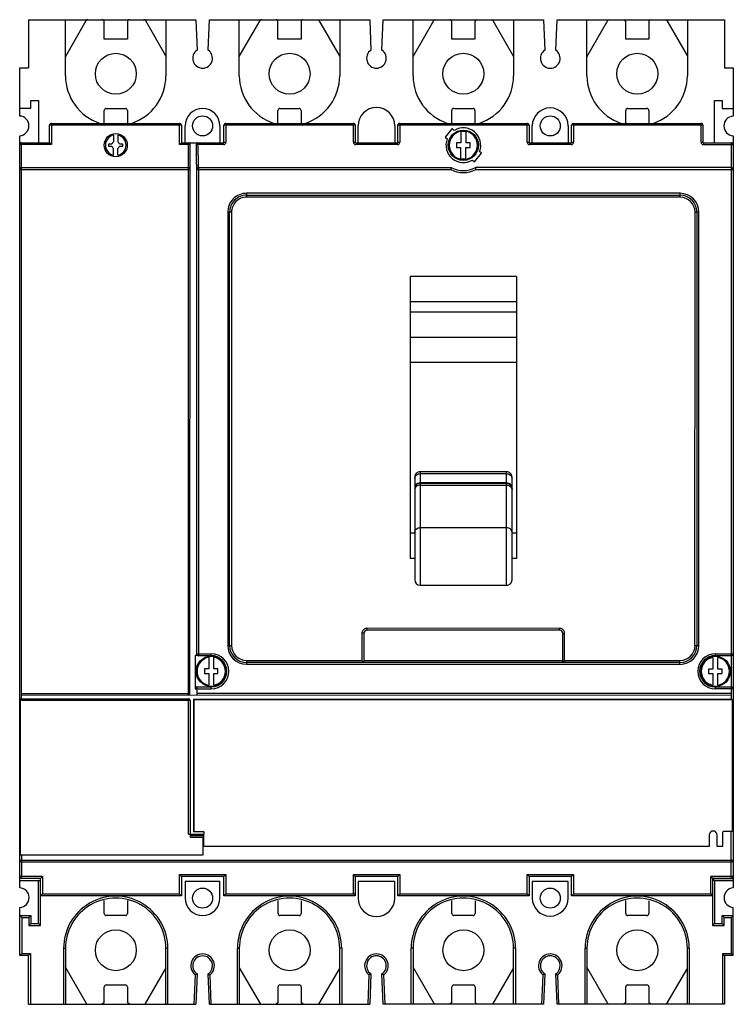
# Model space of a CAD drawing. Header units: millimetres. Extents: x 26 to 210, y 34 to 289.
import ezdxf

# ---------------------------------------------------------------- set-up
doc = ezdxf.new("R2010")
doc.units = ezdxf.units.MM
doc.header["$LTSCALE"] = 21.203947
doc.layers.get('0').update_dxf_attribs({"linetype": 'CONTINUOUS'})

msp = doc.modelspace()

# ---------------------------------------------------------------- linework, layer by layer
at = {"color": 7, "linetype": 'Continuous'}
for p, q in [((27.87, 289.15), (27.87, 276.65)), ((27.87, 289.15), (71.22, 289.15)), ((37.47, 274.65), (37.47, 289.15)), ((37.47, 279.56), (42.86, 288.9)), ((47.5, 284.15), (47.5, 288.65)), ((53.5, 288.65), (53.5, 284.15)), ((58.15, 288.9), (63.47, 279.68)), ((63.47, 289.15), (63.47, 274.65)), ((71.22, 289.15), (71.54, 281.27)), ((74.39, 281.27), (74.72, 289.15)), ((74.72, 289.15), (116.22, 289.14)), ((82.47, 274.65), (82.47, 289.15)), ((82.47, 279.6), (87.84, 288.9)), ((92.48, 284.15), (92.48, 288.65)), ((98.48, 288.65), (98.48, 284.15)), ((102.98, 289.15), (108.47, 279.65)), ((108.47, 289.15), (108.47, 274.65)), ((116.22, 289.14), (116.54, 281.26)), ((119.39, 281.26), (119.72, 289.14)), ((119.72, 289.14), (136.97, 289.14)), ((127.47, 274.65), (127.47, 289.14)), ((127.47, 279.62), (132.82, 288.9)), ((137.03, 289.14), (161.22, 289.14)), ((137.47, 284.15), (137.47, 288.65)), ((143.47, 288.65), (143.47, 284.15)), ((148.11, 288.9), (153.47, 279.62)), ((153.47, 289.14), (153.47, 274.64)), ((161.22, 289.14), (161.54, 281.26)), ((164.39, 281.26), (164.72, 289.14)), ((164.72, 289.14), (208.07, 289.14)), ((172.47, 279.56), (178, 289.14)), ((172.47, 274.64), (172.47, 289.14)), ((182.5, 284.15), (182.5, 288.65)), ((188.5, 288.65), (188.5, 284.15)), ((193.15, 288.9), (198.47, 279.68)), ((198.47, 289.14), (198.47, 274.64)), ((208.07, 289.14), (208.07, 276.64)), ((53.5, 284.15), (47.5, 284.15)), ((98.48, 284.15), (92.48, 284.15)), ((143.47, 284.15), (137.47, 284.15)), ((188.5, 284.15), (182.5, 284.15)), ((25.62, 264.2), (25.62, 276.65)), ((25.62, 276.65), (27.87, 276.65)), ((208.07, 276.64), (210.32, 276.64)), ((210.32, 276.64), (210.32, 264.18)), ((28.47, 266.15), (28.47, 268.25)), ((28.47, 268.25), (30.47, 268.25)), ((30.47, 268.25), (30.47, 257.3)), ((205.47, 257.3), (205.47, 268.24)), ((205.47, 268.24), (207.47, 268.24)), ((207.47, 268.24), (207.47, 266.14)), ((28.47, 266.15), (25.62, 266.16)), ((47.5, 262.3), (47.5, 265.65)), ((48, 266.15), (53, 266.15)), ((53.5, 265.65), (53.5, 262.3)), ((92.48, 262.3), (92.48, 265.65)), ((92.98, 266.15), (97.98, 266.15)), ((98.48, 265.65), (98.48, 262.3)), ((137.47, 262.3), (137.47, 265.65)), ((137.97, 266.15), (142.97, 266.15)), ((143.47, 265.65), (143.47, 262.3)), ((182.5, 262.3), (182.5, 265.65)), ((183, 266.15), (188, 266.15)), ((188.5, 265.65), (188.5, 262.3)), ((207.47, 266.14), (210.32, 266.14)), ((33.32, 257.3), (33.32, 261.8)), ((67.5, 261.8), (33.32, 261.8)), ((33.82, 262.3), (33.82, 256.8)), ((33.82, 262.3), (67, 262.3)), ((67, 256.8), (67, 262.3)), ((67.5, 261.8), (67.5, 257.3)), ((68.47, 257.3), (68.47, 261.65)), ((77.47, 261.65), (77.47, 257.3)), ((78.5, 257.42), (78.5, 261.8)), ((112.5, 261.8), (78.5, 261.8)), ((79, 262.3), (79, 257.42)), ((79, 262.3), (112, 262.3)), ((112, 257.42), (112, 262.3)), ((112.5, 261.8), (112.5, 257.42)), ((113.22, 257.3), (113.22, 261.65)), ((122.72, 261.65), (122.72, 257.3)), ((123.5, 257.42), (123.5, 261.8)), ((157.5, 261.8), (123.5, 261.8)), ((124, 262.3), (124, 257.42)), ((124, 262.3), (157, 262.3)), ((137.61, 260.94), (135.74, 258.72)), ((138.13, 260.49), (137.61, 260.94)), ((139.82, 260.25), (139.82, 257.24)), ((139.82, 260.25), (141.12, 260.25)), ((141.12, 260.25), (141.12, 257.24)), ((157, 257.42), (157, 262.3)), ((157.5, 261.8), (157.5, 257.42)), ((158.32, 257.3), (158.32, 261.64)), ((167.62, 261.64), (167.62, 257.3)), ((168.5, 257.42), (168.5, 261.8)), ((202.5, 261.8), (168.5, 261.8)), ((169, 262.3), (169, 257.42)), ((169, 262.3), (202, 262.3)), ((202, 257.42), (202, 262.3)), ((202.5, 261.8), (202.5, 257.42)), ((25.62, 64.31), (25.62, 259.11)), ((49.9, 259.26), (49.9, 257.48)), ((51.03, 259.26), (51.03, 257.48)), ((135.74, 258.72), (136.27, 258.27)), ((210.32, 259.09), (210.3, 64.31)), ((25.76, 257.16), (25.62, 257.16)), ((33.82, 256.8), (25.62, 256.8)), ((26.12, 112.87), (26.12, 257.3)), ((26.12, 257.3), (33.32, 257.3)), ((33.82, 256.8), (33.32, 257.3)), ((48.59, 256.9), (48.59, 256.4)), ((49.5, 256.9), (48.59, 256.9)), ((48.59, 256.4), (49.5, 256.4)), ((49.9, 254.04), (49.9, 255.82)), ((51.03, 254.04), (51.03, 255.82)), ((52.34, 256.9), (51.43, 256.9)), ((51.43, 256.4), (52.34, 256.4)), ((52.34, 256.4), (52.34, 256.9)), ((67, 256.8), (67.5, 257.3)), ((69.72, 256.8), (67, 256.8)), ((67.5, 257.3), (78.39, 257.3)), ((69.3, 114.25), (69.32, 257.3)), ((69.7, 114.65), (69.72, 256.9)), ((71.38, 251.65), (71.37, 256.9)), ((78.39, 256.8), (71.37, 256.8)), ((71.77, 257.3), (71.78, 250.82)), ((78.39, 256.8), (78.39, 257.3)), ((78.5, 257.42), (79, 257.42)), ((112, 257.42), (112.5, 257.42)), ((112.62, 257.3), (112.62, 256.8)), ((112.62, 257.3), (123.39, 257.3)), ((123.39, 256.8), (112.62, 256.8)), ((123.39, 256.8), (123.39, 257.3)), ((123.5, 257.42), (124, 257.42)), ((138.72, 257.24), (138.72, 256.04)), ((139.82, 257.24), (138.72, 257.24)), ((138.72, 256.04), (139.82, 256.04)), ((139.82, 253.03), (139.82, 256.04)), ((142.22, 257.24), (141.12, 257.24)), ((141.12, 253.03), (141.12, 256.04)), ((141.12, 256.04), (142.22, 256.04)), ((142.22, 256.04), (142.22, 257.24)), ((145.19, 254.57), (144.66, 255.02)), ((157, 257.42), (157.5, 257.42)), ((157.62, 257.3), (157.62, 256.8)), ((157.62, 257.3), (168.39, 257.3)), ((168.39, 256.8), (157.62, 256.8)), ((168.39, 256.8), (168.39, 257.3)), ((168.5, 257.42), (169, 257.42)), ((202, 257.42), (202.5, 257.42)), ((202.62, 257.3), (202.62, 256.8)), ((202.62, 257.3), (209.82, 257.3)), ((202.62, 256.8), (210.32, 256.8)), ((209.82, 257.3), (209.81, 113.2)), ((210.32, 257.14), (210.19, 257.14)), ((141.12, 253.03), (139.82, 253.03)), ((142.8, 252.8), (143.32, 252.35)), ((143.32, 252.35), (145.19, 254.57)), ((25.62, 250.36), (69.71, 250.36)), ((26.12, 250.86), (69.31, 250.86)), ((71.38, 251.65), (71.46, 251.46)), ((71.45, 124.45), (71.46, 251.46)), ((71.46, 250.36), (137.19, 250.35)), ((71.95, 124.44), (71.96, 250.86)), ((71.96, 250.86), (137.32, 250.85)), ((209.82, 250.85), (143.61, 250.85)), ((143.74, 250.35), (210.32, 250.35)), ((84.37, 244.19), (84.37, 243.19)), ((196.56, 244.18), (84.37, 244.19)), ((84.37, 243.69), (196.56, 243.68)), ((196.56, 243.18), (84.37, 243.19)), ((196.56, 243.18), (196.56, 244.18)), ((79.47, 239.29), (79.46, 127.11)), ((80.47, 239.29), (79.47, 239.29)), ((79.96, 127.11), (79.97, 239.29)), ((80.47, 239.29), (80.46, 127.11)), ((200.44, 127.09), (200.45, 239.28)), ((201.45, 239.28), (200.45, 239.28)), ((200.95, 239.28), (200.94, 127.09)), ((201.44, 127.09), (201.45, 239.28)), ((126.66, 222.67), (126.66, 149.6)), ((154.26, 222.67), (126.66, 222.67)), ((154.26, 222.67), (154.26, 149.6)), ((154.26, 216.12), (126.66, 216.12)), ((126.66, 213.45), (154.26, 213.45)), ((154.26, 206.87), (126.66, 206.87)), ((154.26, 200.39), (126.66, 200.39)), ((129.27, 172.06), (129.27, 142.68)), ((151.67, 172.05), (129.27, 172.06)), ((129.27, 171.59), (151.67, 171.59)), ((151.67, 142.68), (151.67, 172.05)), ((127.87, 170.7), (127.87, 144.08)), ((151.67, 169.21), (129.27, 169.21)), ((129.27, 169.09), (151.67, 169.09)), ((129.27, 168.63), (151.67, 168.63)), ((153.07, 144.08), (153.07, 170.7)), ((127.87, 156.13), (126.66, 156.13)), ((129.27, 157.6), (151.67, 157.6)), ((154.26, 156.13), (153.07, 156.13)), ((127.87, 149.6), (126.66, 149.6)), ((154.26, 149.6), (153.07, 149.6)), ((129.27, 142.68), (151.67, 142.68)), ((114.22, 130.23), (114.21, 123.21)), ((114.72, 130.23), (114.22, 130.23)), ((114.72, 130.23), (114.71, 122.71)), ((165.4, 131.51), (115.52, 131.52)), ((115.52, 131.52), (115.52, 131.02)), ((165.4, 131.01), (115.52, 131.02)), ((165.4, 131.01), (165.4, 131.51)), ((166.69, 130.21), (166.19, 130.21)), ((166.19, 122.7), (166.19, 130.21)), ((166.69, 123.2), (166.69, 130.21)), ((79.46, 127.11), (80.46, 127.11)), ((200.44, 127.09), (201.44, 127.09)), ((71.05, 124.45), (71.05, 115.84)), ((71.45, 124.45), (71.05, 124.45)), ((71.45, 124.94), (75.2, 124.94)), ((75.2, 124.44), (71.95, 124.44)), ((74.55, 124.01), (74.55, 121)), ((75.2, 124.44), (75.2, 124.94)), ((75.85, 121), (75.85, 124.01)), ((84.36, 123.21), (84.36, 122.21)), ((84.36, 123.21), (114.21, 123.21)), ((196.55, 122.7), (84.36, 122.71)), ((114.21, 123.21), (114.71, 122.71)), ((114.71, 123.21), (166.19, 123.2)), ((166.69, 123.2), (166.19, 122.7)), ((166.69, 123.2), (196.55, 123.2)), ((196.55, 122.2), (196.55, 123.2)), ((205.05, 123.99), (205.05, 120.98)), ((205.7, 124.94), (210.31, 124.94)), ((205.7, 124.94), (205.7, 124.44)), ((209.81, 124.44), (205.7, 124.44)), ((206.35, 120.98), (206.35, 123.99)), ((73.45, 121), (73.45, 119.8)), ((74.55, 121), (73.45, 121)), ((76.95, 121), (75.85, 121)), ((76.95, 119.8), (76.95, 121)), ((84.36, 122.21), (196.55, 122.2)), ((205.05, 120.98), (203.95, 120.98)), ((203.95, 120.98), (203.95, 119.78)), ((207.45, 120.98), (206.35, 120.98)), ((207.45, 119.78), (207.45, 120.98)), ((73.45, 119.8), (74.55, 119.8)), ((74.55, 119.8), (74.55, 116.78)), ((75.85, 116.78), (75.85, 119.8)), ((75.85, 119.8), (76.95, 119.8)), ((203.95, 119.78), (205.05, 119.78)), ((205.05, 119.78), (205.05, 116.77)), ((206.35, 119.78), (207.45, 119.78)), ((206.35, 116.77), (206.35, 119.78)), ((71.05, 115.84), (75.2, 115.84)), ((71.35, 116.34), (71.35, 115.84)), ((71.35, 116.34), (75.2, 116.34)), ((71.45, 115.84), (71.44, 114.25)), ((75.2, 115.84), (75.2, 116.34)), ((205.7, 116.34), (209.81, 116.34)), ((205.7, 116.34), (205.7, 115.84)), ((210.31, 115.84), (205.7, 115.84)), ((25.85, 72.77), (25.85, 113.27)), ((25.85, 113.27), (69.35, 113.27)), ((26.12, 114.66), (69.7, 114.65)), ((26.12, 114.26), (209.81, 114.24)), ((69.75, 112.87), (26.12, 112.87)), ((69.35, 78.2), (69.35, 113.27)), ((69.75, 112.87), (69.75, 78.2)), ((70.62, 113.2), (70.62, 78.8)), ((70.62, 113.2), (209.81, 113.2)), ((70.8, 112.8), (70.62, 112.8)), ((70.8, 78.87), (70.8, 113.07)), ((70.8, 113.07), (210.1, 113.07)), ((209.81, 114.64), (71.44, 114.65)), ((210.1, 113.07), (210.1, 78.87)), ((70.62, 79.2), (70.8, 79.2)), ((69.35, 78.2), (73.27, 78.2)), ((69.75, 78.18), (69.75, 77.47)), ((73.3, 77.8), (69.75, 77.8)), ((69.75, 77.47), (73.05, 77.47)), ((73.28, 78.8), (70.62, 78.8)), ((70.8, 78.87), (73.3, 78.87)), ((73.05, 77.47), (73.05, 72.77)), ((73.27, 78.81), (73.27, 78.18)), ((73.3, 78.81), (73.3, 78.87)), ((73.3, 75.02), (73.3, 78.18)), ((204.14, 78.02), (204.14, 75.02)), ((206.16, 75.02), (206.16, 78.02)), ((207.6, 78.67), (207.6, 75.02)), ((210.1, 78.87), (207.8, 78.87)), ((209.8, 66.77), (209.8, 78.87)), ((204.14, 75.02), (73.3, 75.02)), ((207.6, 75.02), (206.16, 75.02)), ((25.62, 71.48), (210.3, 71.48)), ((73.05, 72.77), (25.85, 72.77)), ((26.12, 72.77), (26.12, 66.77)), ((209.8, 70.98), (26.12, 70.98)), ((31.5, 67.27), (25.62, 67.27)), ((31, 66.77), (26.12, 66.77)), ((31.5, 67.27), (31, 66.77)), ((31, 62.27), (31, 66.77)), ((31.5, 67.27), (31.5, 62.77)), ((67, 67.77), (79, 67.77)), ((67, 67.77), (67.5, 67.27)), ((67, 62.77), (67, 67.77)), ((78.5, 67.27), (67.5, 67.27)), ((67.5, 67.27), (67.5, 62.27)), ((79, 67.77), (78.5, 67.27)), ((78.5, 62.27), (78.5, 67.27)), ((79, 67.77), (79, 62.77)), ((112, 67.77), (124, 67.77)), ((112, 67.77), (112.5, 67.27)), ((112, 62.77), (112, 67.77)), ((123.5, 67.27), (112.5, 67.27)), ((112.5, 67.27), (112.5, 62.27)), ((124, 67.77), (123.5, 67.27)), ((123.5, 62.27), (123.5, 67.27)), ((124, 67.77), (124, 62.77)), ((157, 67.77), (169, 67.77)), ((157, 67.77), (157.5, 67.27)), ((157, 62.77), (157, 67.77)), ((168.5, 67.27), (157.5, 67.27)), ((157.5, 67.27), (157.5, 62.27)), ((169, 67.77), (168.5, 67.27)), ((168.5, 62.27), (168.5, 67.27)), ((169, 67.77), (169, 62.77)), ((210.3, 67.27), (204.5, 67.27)), ((204.5, 67.27), (205, 66.77)), ((204.5, 62.77), (204.5, 67.27)), ((209.8, 66.77), (205, 66.77)), ((205, 66.77), (205, 62.27)), ((210.3, 66.66), (205, 66.65)), ((30.97, 66.14), (25.62, 66.14)), ((30.47, 55.04), (30.47, 66.14)), ((30.97, 54.54), (30.97, 66.14)), ((77.47, 65.99), (68.47, 65.99)), ((68.47, 65.99), (68.47, 61.64)), ((77.47, 61.64), (77.47, 65.99)), ((122.72, 65.99), (113.22, 65.99)), ((113.22, 65.99), (113.22, 61.65)), ((122.72, 61.65), (122.72, 65.99)), ((167.62, 65.99), (158.32, 65.99)), ((158.32, 65.99), (158.32, 61.65)), ((167.62, 61.65), (167.62, 65.99)), ((205.33, 66.29), (205.47, 66.15)), ((210.3, 66.16), (205.47, 66.15)), ((205.47, 66.15), (205.47, 55.05)), ((31.5, 62.77), (31, 62.27)), ((67.5, 62.27), (31, 62.27)), ((31.5, 62.77), (67, 62.77)), ((67, 62.77), (67.5, 62.27)), ((79, 62.77), (78.5, 62.27)), ((112.5, 62.27), (78.5, 62.27)), ((79, 62.77), (112, 62.77)), ((112, 62.77), (112.5, 62.27)), ((124, 62.77), (123.5, 62.27)), ((157.5, 62.27), (123.5, 62.27)), ((124, 62.77), (157, 62.77)), ((157, 62.77), (157.5, 62.27)), ((169, 62.77), (168.5, 62.27)), ((205, 62.27), (168.5, 62.27)), ((169, 62.77), (204.5, 62.77)), ((204.5, 62.77), (205, 62.27)), ((204.97, 62.27), (204.97, 54.55)), ((25.66, 46.77), (25.66, 59.22)), ((47.5, 57.65), (47.5, 60.99)), ((53.5, 61.03), (53.5, 57.65)), ((92.5, 57.65), (92.5, 61.06)), ((98.5, 60.97), (98.5, 57.65)), ((137.5, 57.65), (137.5, 61.06)), ((143.5, 60.97), (143.5, 57.65)), ((182.5, 57.65), (182.5, 61.07)), ((188.5, 60.97), (188.5, 57.65)), ((210.36, 46.77), (210.36, 59.22)), ((26.16, 56.64), (25.66, 57.14)), ((25.66, 57.14), (28.47, 57.14)), ((26.16, 56.64), (27.97, 56.64)), ((26.16, 56.64), (26.16, 47.27)), ((27.97, 56.64), (28.47, 57.14)), ((27.97, 56.64), (27.97, 54.54)), ((28.47, 57.14), (28.47, 55.04)), ((53, 57.15), (48, 57.15)), ((98, 57.15), (93, 57.15)), ((143, 57.15), (138, 57.15)), ((188, 57.15), (183, 57.15)), ((207.47, 57.15), (210.36, 57.16)), ((207.97, 56.65), (207.47, 57.15)), ((207.47, 55.05), (207.47, 57.15)), ((207.97, 56.65), (209.86, 56.66)), ((207.97, 54.55), (207.97, 56.65)), ((209.86, 47.27), (209.86, 56.66)), ((27.97, 54.54), (28.47, 55.04)), ((27.97, 54.54), (30.97, 54.54)), ((28.47, 55.04), (30.47, 55.04)), ((30.97, 54.54), (30.47, 55.04)), ((204.97, 54.55), (205.47, 55.05)), ((204.97, 54.55), (207.97, 54.55)), ((205.47, 55.05), (207.47, 55.05)), ((207.97, 54.55), (207.47, 55.05)), ((37.47, 48.64), (36.97, 48.64)), ((36.97, 48.64), (36.97, 34.15)), ((37.47, 48.64), (37.47, 34.15)), ((63.97, 48.64), (63.47, 48.64)), ((63.47, 34.15), (63.47, 48.64)), ((63.97, 34.15), (63.97, 48.64)), ((82.47, 48.64), (81.97, 48.64)), ((81.97, 34.15), (81.97, 48.64)), ((82.47, 48.64), (82.47, 34.15)), ((108.97, 48.65), (108.47, 48.65)), ((108.47, 34.15), (108.47, 48.65)), ((108.97, 48.65), (108.97, 34.15)), ((127.47, 48.65), (126.97, 48.65)), ((126.97, 34.15), (126.97, 48.65)), ((127.47, 48.65), (127.47, 34.15)), ((153.97, 48.65), (153.47, 48.65)), ((153.47, 34.15), (153.47, 48.65)), ((153.97, 48.65), (153.97, 34.15)), ((172.47, 48.65), (171.97, 48.65)), ((171.97, 34.15), (171.97, 48.65)), ((172.47, 48.65), (172.47, 34.15)), ((198.97, 48.65), (198.47, 48.65)), ((198.47, 34.15), (198.47, 48.65)), ((198.97, 48.65), (198.97, 34.15)), ((25.66, 46.77), (26.16, 47.27)), ((27.91, 46.77), (25.66, 46.77)), ((26.16, 47.27), (28.41, 47.27)), ((27.91, 46.77), (28.41, 47.27)), ((27.91, 34.15), (27.91, 46.77)), ((28.41, 47.27), (28.41, 34.15)), ((207.61, 47.27), (209.86, 47.27)), ((208.11, 46.77), (207.61, 47.27)), ((207.61, 34.15), (207.61, 47.27)), ((210.36, 46.77), (208.11, 46.77)), ((208.11, 46.77), (208.11, 34.15)), ((210.36, 46.77), (209.86, 47.27)), ((43, 34.15), (37.47, 43.73)), ((63.47, 43.61), (58, 34.15)), ((88, 34.15), (82.47, 43.73)), ((108.47, 43.61), (103, 34.15)), ((133, 34.15), (127.47, 43.73)), ((153.47, 43.61), (148, 34.15)), ((178, 34.15), (172.47, 43.73)), ((198.47, 43.61), (193, 34.15)), ((71.03, 41.79), (70.72, 34.15)), ((71.54, 42.03), (71.22, 34.15)), ((74.72, 34.15), (74.39, 42.03)), ((75.22, 34.15), (74.9, 41.79)), ((116.03, 41.79), (115.72, 34.15)), ((116.54, 42.03), (116.22, 34.15)), ((119.72, 34.15), (119.39, 42.03)), ((120.22, 34.15), (119.9, 41.79)), ((161.03, 41.79), (160.72, 34.15)), ((161.54, 42.04), (161.22, 34.15)), ((164.72, 34.15), (164.39, 42.04)), ((165.22, 34.15), (164.9, 41.79)), ((47.5, 34.65), (47.5, 38.65)), ((48, 39.15), (53, 39.15)), ((53.5, 38.65), (53.5, 34.65)), ((92.5, 34.65), (92.5, 38.65)), ((93, 39.15), (98, 39.15)), ((98.5, 38.65), (98.5, 34.65)), ((137.5, 34.65), (137.5, 38.65)), ((138, 39.15), (143, 39.15)), ((143.5, 38.65), (143.5, 34.65)), ((182.5, 34.65), (182.5, 38.65)), ((183, 39.15), (188, 39.15)), ((188.5, 38.65), (188.5, 34.65)), ((27.91, 34.15), (71.22, 34.15)), ((47.5, 34.65), (47, 34.15)), ((54, 34.15), (53.5, 34.65)), ((74.72, 34.15), (116.22, 34.15)), ((92.5, 34.65), (92, 34.15)), ((99, 34.15), (98.5, 34.65)), ((161.22, 34.15), (119.72, 34.15)), ((137.5, 34.65), (137, 34.15)), ((144, 34.15), (143.5, 34.65)), ((208.11, 34.15), (164.72, 34.15)), ((182.5, 34.65), (182, 34.15)), ((189, 34.15), (188.5, 34.65))]:
    msp.add_line(p, q, dxfattribs=at)
for points in [[(129.27, 169.21), (128.66, 169.07), (128.24, 168.76), (127.87, 167.81)], [(153.07, 167.81), (152.7, 168.76), (152.28, 169.07), (151.67, 169.21)]]:
    msp.add_lwpolyline(points, dxfattribs=at)
for centre, radius in [((50.5, 275.15), 5.3), ((95.48, 275.15), 5.3), ((140.47, 275.15), 5.3), ((185.5, 275.15), 5.3), ((72.97, 261.65), 2.6), ((162.97, 261.64), 2.6), ((140.47, 256.64), 3.92), ((50.47, 256.65), 3), ((75.2, 120.4), 3.92), ((205.7, 120.38), 3.92), ((72.97, 61.64), 2.6), ((162.97, 61.65), 2.6), ((50.5, 48.15), 5.3), ((95.5, 48.15), 5.3), ((140.5, 48.15), 5.3), ((185.5, 48.15), 5.3)]:
    msp.add_circle(centre, radius, dxfattribs=at)
for centre, radius, start, end in [((43.29, 288.65), 0.5, 89.5697, 150), ((47, 288.65), 0.5, 0, 90), ((54, 288.65), 0.5, 89.9961, 179.9961), ((57.71, 288.65), 0.5, 30.0317, 90.3145), ((88.27, 288.65), 0.5, 90.3746, 150), ((91.98, 288.65), 0.5, 0, 89.0241), ((98.98, 288.65), 0.5, 93.4793, 180), ((133.26, 288.65), 0.5, 96.5483, 150), ((136.97, 288.65), 0.5, 0, 89.2228), ((143.97, 288.65), 0.5, 97.2464, 180), ((147.68, 288.65), 0.5, 30, 82.519), ((182, 288.65), 0.5, 0, 80.6784), ((189, 288.65), 0.5, 99.6465, 180), ((192.71, 288.65), 0.5, 30, 80.1738), ((72.97, 279.15), 2.55, 123.9692, 56.0202), ((117.97, 279.15), 2.55, 123.9692, 56.0202), ((162.97, 279.14), 2.55, 123.9692, 56.0202), ((50.47, 274.65), 13, 179.9947, 251.7938), ((50.47, 274.65), 13, 288.2062, 359.9947), ((95.47, 274.65), 13, 179.9947, 251.7353), ((95.47, 274.65), 13, 288.2647, 359.9947), ((140.47, 274.64), 13, 179.9947, 251.6769), ((140.47, 274.64), 13, 288.3231, 359.9947), ((185.47, 274.64), 13, 179.9947, 251.6188), ((185.47, 274.64), 13, 288.3812, 359.9947), ((48, 265.65), 0.5, 90, 180), ((53, 265.65), 0.5, 0, 90), ((72.97, 261.65), 4.5, 359.9947, 179.9947), ((92.98, 265.65), 0.5, 90, 180), ((97.98, 265.65), 0.5, 0, 90), ((117.97, 261.65), 4.75, 0, 180), ((137.97, 265.65), 0.5, 90, 180), ((142.97, 265.65), 0.5, 0, 90), ((162.97, 261.64), 4.65, 359.9947, 179.9947), ((183, 265.65), 0.5, 90, 180), ((188, 265.65), 0.5, 0, 90), ((25.47, 261.66), 2.55, 273.4019, 86.6131), ((210.46, 261.64), 2.55, 93.2953, 266.6969), ((33.82, 261.8), 0.5, 90, 180), ((67, 261.8), 0.5, 0, 90), ((79, 261.8), 0.5, 90, 180), ((112, 261.8), 0.5, 0, 90), ((124, 261.8), 0.5, 90, 180), ((140.47, 256.64), 3.67, 100.196, 259.8001), ((140.47, 256.64), 4.5, 338.7924, 121.197), ((140.47, 256.64), 3.67, 280.196, 79.8001), ((157, 261.8), 0.5, 0, 90), ((169, 261.8), 0.5, 90, 180), ((202, 261.8), 0.5, 0, 90), ((50.47, 256.65), 2.67, 102.1568, 257.8393), ((50.47, 256.65), 2.67, 282.1567, 77.8393), ((140.47, 256.64), 4.5, 158.7921, 301.1973), ((26.12, 256.8), 0.5, 90, 180), ((50.47, 256.65), 1, 124.2269, 165.5205), ((50.47, 256.65), 1, 194.4756, 235.7692), ((50.47, 256.65), 1, 14.4756, 55.7692), ((50.47, 256.65), 1, 304.2269, 345.5205), ((69.32, 256.9), 0.4, 359.9947, 89.9979), ((71.77, 256.9), 0.4, 90.0194, 180.0565), ((78.39, 257.42), 0.616, 270, 360), ((78.39, 257.42), 0.116, 270, 360), ((112.62, 257.42), 0.616, 180, 270), ((112.62, 257.42), 0.116, 180, 270), ((123.39, 257.42), 0.616, 270, 360), ((123.39, 257.42), 0.116, 270, 360), ((157.62, 257.42), 0.616, 180, 270), ((157.62, 257.42), 0.116, 180, 270), ((168.39, 257.42), 0.616, 270, 360), ((168.39, 257.42), 0.116, 270, 360), ((202.62, 257.42), 0.616, 180, 270), ((202.62, 257.42), 0.116, 180, 270), ((209.82, 256.8), 0.5, 359.9961, 89.9995), ((26.12, 250.36), 0.5, 89.9963, 180), ((69.31, 250.46), 0.4, 359.9947, 89.9947), ((71.96, 250.36), 0.5, 89.9947, 179.9947), ((192.94, 236.72), 57.39, 165.7434, 166.2579), ((140.47, 256.64), 7.09, 242.5191, 297.4703), ((140.47, 256.64), 6.59, 241.475, 298.5144), ((209.82, 250.35), 0.5, 359.9961, 89.9952), ((84.37, 239.29), 4.9, 89.9947, 179.9947), ((84.37, 239.29), 4.4, 89.9947, 179.9947), ((84.37, 239.29), 3.9, 89.9947, 179.9947), ((196.56, 239.28), 4.9, 359.9947, 89.9947), ((196.56, 239.28), 4.4, 359.9947, 89.9947), ((196.56, 239.28), 3.9, 359.9947, 89.9947), ((129.27, 144.08), 1.4, 179.9955, 269.9947), ((151.67, 144.08), 1.4, 269.9947, 359.9951), ((115.46, 130.22), 1.25, 171.3607, 179.9527), ((115.52, 130.21), 1.31, 90.019, 98.1968), ((165.4, 130.25), 1.26, 81.4628, 89.9554), ((165.4, 130.21), 1.29, 0.0219, 8.307), ((84.36, 127.1), 4.9, 179.9947, 269.9947), ((84.36, 127.1), 4.4, 179.9947, 269.9947), ((84.36, 127.1), 3.9, 179.9947, 269.9947), ((196.55, 127.09), 4.9, 269.9947, 359.9947), ((196.55, 127.09), 4.4, 269.9947, 359.9947), ((196.55, 127.09), 3.9, 269.9947, 359.9947), ((71.95, 124.94), 0.5, 179.995, 270), ((75.2, 120.4), 3.67, 100.196, 259.8001), ((75.2, 120.39), 4.55, 270, 90), ((75.2, 120.39), 4.05, 270, 90), ((75.2, 120.4), 3.67, 280.196, 79.8001), ((205.7, 120.39), 4.55, 90, 270), ((205.7, 120.39), 4.05, 90, 270), ((205.7, 120.38), 3.67, 100.196, 259.8001), ((205.7, 120.38), 3.67, 280.196, 79.8001), ((209.81, 124.94), 0.5, 270, 359.9965), ((71.35, 116.04), 0.3, 89.9993, 179.9947), ((209.81, 115.84), 0.5, 359.9961, 90), ((69.3, 114.65), 0.4, 269.9947, 359.9947), ((69.35, 112.87), 0.4, 0, 90), ((205.15, 78.02), 1.01, 0, 180), ((207.8, 78.67), 0.2, 90, 180), ((26.12, 71.48), 0.5, 180, 270), ((209.8, 71.48), 0.5, 269.9979, 359.9961), ((26.12, 67.27), 0.5, 180, 269.9999), ((72.88, -65.85), 187.1, 44.9319, 45.0751), ((209.8, 67.27), 0.5, 269.998, 359.9961), ((25.51, 61.77), 2.55, 273.4256, 87.4862), ((210.51, 61.77), 2.55, 94.6613, 266.5744), ((50.47, 48.64), 13.5, 0.0053, 180.0053), ((50.47, 48.64), 13, 0.0053, 180.0053), ((72.97, 61.64), 4.5, 180.0053, 0), ((95.47, 48.64), 13.5, 0.0053, 180.0053), ((95.47, 48.64), 13, 0.0053, 180.0053), ((117.97, 61.65), 4.75, 180, 360), ((140.47, 48.65), 13.5, 0.0053, 180.0053), ((140.47, 48.65), 13, 0.0053, 180.0053), ((162.97, 61.65), 4.65, 180.0053, 0), ((185.47, 48.65), 13.5, 0.0053, 180.0053), ((185.47, 48.65), 13, 0.0053, 180.0053), ((48, 57.65), 0.5, 180, 270), ((53, 57.65), 0.5, 270, 360), ((93, 57.65), 0.5, 180, 270), ((98, 57.65), 0.5, 270, 360), ((138, 57.65), 0.5, 180, 270), ((143, 57.65), 0.5, 270, 360), ((183, 57.65), 0.5, 180, 270), ((188, 57.65), 0.5, 270, 360), ((72.97, 44.14), 3.05, 309.393, 230.6176), ((72.97, 44.14), 2.55, 303.9798, 236.0308), ((117.97, 44.15), 3.05, 309.393, 230.6176), ((117.97, 44.15), 2.55, 303.9798, 236.0308), ((162.97, 44.15), 3.05, 309.393, 230.6176), ((162.97, 44.15), 2.55, 303.9798, 236.0308), ((48, 38.65), 0.5, 90, 180), ((53, 38.65), 0.5, 0, 90), ((93, 38.65), 0.5, 90, 180), ((98, 38.65), 0.5, 0, 90), ((138, 38.65), 0.5, 90, 180), ((143, 38.65), 0.5, 0, 90), ((183, 38.65), 0.5, 90, 180), ((188, 38.65), 0.5, 0, 90)]:
    msp.add_arc(centre, radius, start, end, dxfattribs=at)
for points, knots in [([(143.74, 250.35), (143.72, 250.41), (143.7, 250.51), (143.67, 250.62), (143.65, 250.7), (143.64, 250.76), (143.62, 250.8), (143.62, 250.83), (143.61, 250.84), (143.62, 250.85), (143.61, 250.85), (143.61, 250.85)], [0, 0, 0, 0, 0.3771, 0.549635, 0.701652, 0.827428, 0.921492, 0.955334, 0.979924, 0.994925, 1, 1, 1, 1]), ([(129.27, 172.06), (129.09, 172.06), (128.72, 171.99), (128.25, 171.68), (127.94, 171.23), (127.87, 170.88), (127.87, 170.7)], [0, 0, 0, 0, 0.25448, 0.506505, 0.754814, 1, 1, 1, 1]), ([(127.87, 170.29), (127.87, 170.46), (127.94, 170.8), (128.26, 171.24), (128.73, 171.53), (129.09, 171.59), (129.27, 171.59)], [0, 0, 0, 0, 0.231796, 0.487935, 0.7517, 1, 1, 1, 1]), ([(153.07, 170.7), (153.07, 170.87), (152.99, 171.23), (152.68, 171.68), (152.22, 171.98), (151.85, 172.05), (151.67, 172.05)], [0, 0, 0, 0, 0.245178, 0.493486, 0.745525, 1, 1, 1, 1]), ([(151.67, 171.59), (151.84, 171.59), (152.21, 171.53), (152.68, 171.24), (153, 170.8), (153.07, 170.45), (153.07, 170.29)], [0, 0, 0, 0, 0.248301, 0.512066, 0.768203, 1, 1, 1, 1]), ([(129.27, 169.09), (129.09, 169.09), (128.73, 169.02), (128.25, 168.71), (127.94, 168.24), (127.87, 167.88), (127.87, 167.71)], [0, 0, 0, 0, 0.24146, 0.501978, 0.761246, 1, 1, 1, 1]), ([(129.27, 168.63), (129.09, 168.63), (128.72, 168.56), (128.26, 168.28), (127.94, 167.85), (127.87, 167.5), (127.87, 167.33)], [0, 0, 0, 0, 0.259082, 0.512916, 0.759187, 1, 1, 1, 1]), ([(151.67, 169.09), (151.84, 169.09), (152.21, 169.02), (152.68, 168.71), (153, 168.24), (153.07, 167.88), (153.07, 167.7)], [0, 0, 0, 0, 0.24146, 0.501978, 0.761246, 1, 1, 1, 1]), ([(151.67, 168.63), (151.85, 168.63), (152.21, 168.56), (152.68, 168.28), (152.99, 167.85), (153.07, 167.5), (153.07, 167.33)], [0, 0, 0, 0, 0.259084, 0.512936, 0.759213, 1, 1, 1, 1]), ([(127.87, 156.32), (127.87, 156.49), (127.94, 156.83), (128.26, 157.26), (128.72, 157.54), (129.09, 157.6), (129.27, 157.6)], [0, 0, 0, 0, 0.239419, 0.485173, 0.739606, 1, 1, 1, 1]), ([(153.07, 156.32), (153.07, 156.49), (152.99, 156.83), (152.68, 157.25), (152.21, 157.53), (151.85, 157.6), (151.67, 157.6)], [0, 0, 0, 0, 0.239424, 0.485175, 0.739606, 1, 1, 1, 1]), ([(115.33, 131.5), (115.06, 131.46), (114.53, 131.21), (114.27, 130.68), (114.23, 130.41)], [0, 0, 0, 0, 0.499998, 1, 1, 1, 1]), ([(166.68, 130.4), (166.64, 130.67), (166.38, 131.19), (165.85, 131.46), (165.59, 131.5)], [0, 0, 0, 0, 0.499962, 1, 1, 1, 1]), ([(209.5, 113.07), (209.48, 113.08), (209.44, 113.11), (209.39, 113.16), (209.35, 113.18), (209.33, 113.2), (209.32, 113.2)], [0, 0, 0, 0, 0.345772, 0.642913, 0.868566, 1, 1, 1, 1]), ([(210.07, 56.87), (210.05, 56.85), (209.98, 56.78), (209.91, 56.71), (209.86, 56.66)], [0, 0, 0, 0, 0.244593, 1, 1, 1, 1]), ([(210.32, 57.12), (210.28, 57.09), (210.2, 57), (210.12, 56.92), (210.07, 56.87)], [0, 0, 0, 0, 0.428404, 1, 1, 1, 1]), ([(71.54, 42.03), (71.53, 42.02), (71.36, 41.94), (71.19, 41.86), (71.03, 41.79)], [0, 0, 0, 0, 0.08603, 1, 1, 1, 1]), ([(74.39, 42.03), (74.41, 42.02), (74.58, 41.94), (74.75, 41.86), (74.9, 41.79)], [0, 0, 0, 0, 0.086016, 1, 1, 1, 1]), ([(116.54, 42.03), (116.53, 42.02), (116.36, 41.94), (116.19, 41.86), (116.03, 41.79)], [0, 0, 0, 0, 0.08603, 1, 1, 1, 1]), ([(119.39, 42.03), (119.41, 42.02), (119.58, 41.94), (119.75, 41.86), (119.9, 41.79)], [0, 0, 0, 0, 0.086016, 1, 1, 1, 1]), ([(161.54, 42.04), (161.53, 42.03), (161.36, 41.94), (161.19, 41.86), (161.03, 41.79)], [0, 0, 0, 0, 0.08603, 1, 1, 1, 1]), ([(164.39, 42.04), (164.41, 42.03), (164.58, 41.94), (164.75, 41.86), (164.9, 41.79)], [0, 0, 0, 0, 0.086016, 1, 1, 1, 1])]:
    msp.add_open_spline(points, degree=3, knots=knots, dxfattribs=at)
for points in [[(115.52, 131.02), (115.31, 131.02), (114.89, 130.85), (114.72, 130.43), (114.72, 130.23)], [(166.19, 130.21), (166.19, 130.42), (166.02, 130.84), (165.6, 131.01), (165.4, 131.01)]]:
    msp.add_open_spline(points, degree=3, dxfattribs=at)

doc.saveas('drawing.dxf')
